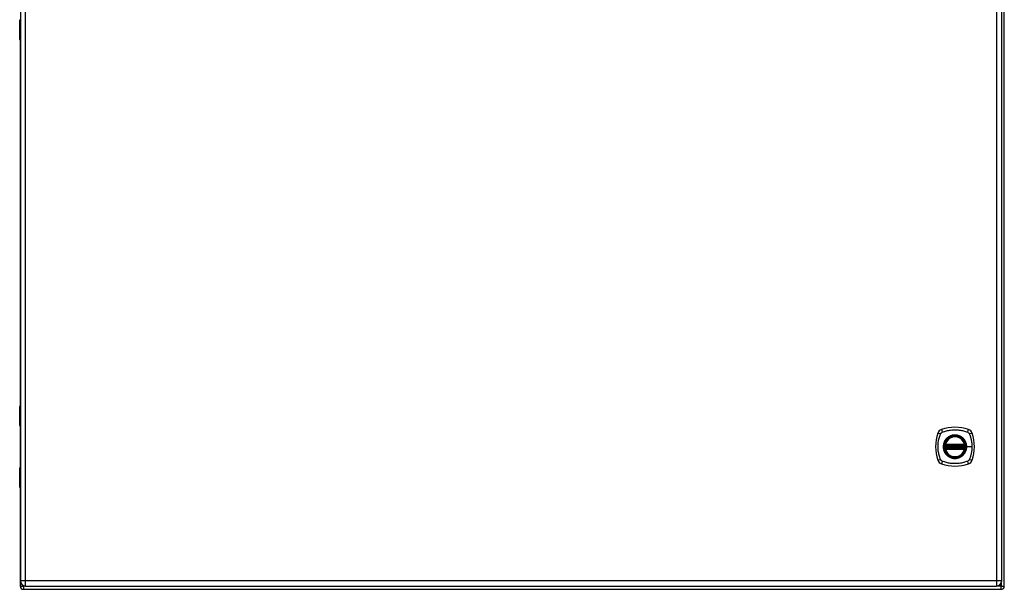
# Model space of a CAD drawing. Header units: inches. Extents: x 27 to 226, y 16 to 157.
# Tile 6 of 9: x 117 to 147, y 70 to 87. Entities that reach past the tile are written whole.
import ezdxf

# ---------------------------------------------------------------- set-up
doc = ezdxf.new("R2010")
doc.units = ezdxf.units.IN
doc.header["$MEASUREMENT"] = 0
doc.layers.add('Visible Edges(ANSI)', color=7, linetype='Continuous', lineweight=25)
doc.layers.add('Visible Tangent Edges(ANSI)', color=7, linetype='Continuous', lineweight=25)

msp = doc.modelspace()

# ---------------------------------------------------------------- linework, layer by layer
at = {"layer": 'Visible Edges(ANSI)'}
for p, q in [((146.797, 69.61), (146.797, 105.412)), ((116.799, 105.252), (116.799, 69.771)), ((146.717, 69.771), (146.717, 105.252)), ((116.779, 86.281), (116.779, 86.866)), ((116.797, 86.262), (116.797, 75.11)), ((116.779, 74.506), (116.779, 75.09)), ((116.799, 74.49), (116.795, 74.49)), ((116.797, 74.49), (116.797, 73.23)), ((144.996, 73.899), (145.59, 73.899)), ((145, 73.919), (145.585, 73.919)), ((145.59, 73.821), (144.996, 73.821)), ((145.585, 73.801), (145, 73.801)), ((116.779, 72.63), (116.779, 73.214)), ((116.795, 73.23), (116.799, 73.23)), ((116.797, 72.61), (116.797, 69.61)), ((116.896, 69.511), (146.698, 69.511)), ((116.96, 69.61), (146.556, 69.61))]:
    msp.add_line(p, q, dxfattribs=at)
at = {"layer": 'Visible Edges(ANSI)', "flags": 128}
for points in [[(144.984, 73.913), (144.984, 73.913), (144.984, 73.913), (144.984, 73.913), (144.984, 73.912), (144.984, 73.912), (144.984, 73.911), (144.984, 73.911), (144.984, 73.91), (144.984, 73.909), (144.984, 73.908), (144.983, 73.907), (144.983, 73.906), (144.983, 73.905), (144.983, 73.904), (144.983, 73.902), (144.982, 73.901), (144.982, 73.899), (144.982, 73.898), (144.982, 73.896), (144.982, 73.895), (144.982, 73.893), (144.981, 73.892), (144.981, 73.89), (144.981, 73.889)], [(145.604, 73.889), (145.604, 73.89), (145.604, 73.892), (145.604, 73.893), (145.604, 73.895), (145.604, 73.896), (145.603, 73.898), (145.603, 73.899), (145.603, 73.901), (145.603, 73.902), (145.603, 73.904), (145.603, 73.905), (145.602, 73.906), (145.602, 73.907), (145.602, 73.908), (145.602, 73.909), (145.602, 73.91), (145.602, 73.911), (145.602, 73.911), (145.601, 73.912), (145.601, 73.912), (145.601, 73.913), (145.601, 73.913), (145.601, 73.913), (145.601, 73.913)], [(144.981, 73.831), (144.981, 73.83), (144.981, 73.828), (144.982, 73.827), (144.982, 73.825), (144.982, 73.823), (144.982, 73.822), (144.982, 73.82), (144.982, 73.819), (144.983, 73.818), (144.983, 73.816), (144.983, 73.815), (144.983, 73.814), (144.983, 73.813), (144.984, 73.812), (144.984, 73.811), (144.984, 73.81), (144.984, 73.809), (144.984, 73.809), (144.984, 73.808), (144.984, 73.808), (144.984, 73.807), (144.984, 73.807), (144.984, 73.807), (144.984, 73.807)], [(145.601, 73.807), (145.601, 73.807), (145.601, 73.807), (145.601, 73.807), (145.601, 73.808), (145.601, 73.808), (145.602, 73.809), (145.602, 73.809), (145.602, 73.81), (145.602, 73.811), (145.602, 73.812), (145.602, 73.813), (145.602, 73.814), (145.603, 73.815), (145.603, 73.816), (145.603, 73.818), (145.603, 73.819), (145.603, 73.82), (145.603, 73.822), (145.604, 73.823), (145.604, 73.825), (145.604, 73.827), (145.604, 73.828), (145.604, 73.83), (145.604, 73.831)]]:
    msp.add_lwpolyline(points, dxfattribs=at)
at = {"layer": 'Visible Edges(ANSI)'}
for radius in [0.32, 0.315]:
    msp.add_circle((145.293, 73.86), radius, dxfattribs=at)
for centre, radius, start, end in [((116.795, 86.866), 0.0157, 90, 180), ((116.799, 86.281), 0.0197, 180, 269.4614), ((116.799, 75.09), 0.0197, 90.5386, 180), ((116.795, 74.506), 0.0157, 180, 270), ((145.293, 73.171), 1.28, 71.2278, 108.7722), ((145.982, 73.86), 1.28, 161.2278, 198.7722), ((144.938, 74.215), 0.177, 108.7722, 161.2278), ((145.293, 73.86), 0.313, 13.6344, 166.3656), ((145.648, 74.215), 0.177, 18.7722, 71.2278), ((144.604, 73.86), 1.28, 341.2278, 18.7722), ((145.293, 73.86), 0.313, 174.7499, 185.2501), ((145.293, 73.86), 0.313, 166.3656, 170.216), ((144.996, 73.911), 0.0118, 170.216, 270), ((145, 73.931), 0.0118, 166.3656, 270), ((145.585, 73.931), 0.0118, 270, 13.6344), ((145.59, 73.911), 0.0118, 270, 9.784), ((145.293, 73.86), 0.313, 9.784, 13.6344), ((145.293, 73.86), 0.313, 354.7499, 5.2501), ((144.996, 73.809), 0.0118, 90, 189.784), ((145.293, 73.86), 0.313, 189.784, 193.6344), ((145, 73.789), 0.0118, 90, 193.6344), ((145.293, 73.86), 0.313, 193.6344, 346.3656), ((145.585, 73.789), 0.0118, 346.3656, 90), ((145.59, 73.809), 0.0118, 350.216, 90), ((145.293, 73.86), 0.313, 346.3656, 350.216), ((144.938, 73.505), 0.177, 198.7722, 251.2278), ((145.293, 74.549), 1.28, 251.2278, 288.7722), ((145.648, 73.505), 0.177, 288.7722, 341.2278), ((116.795, 73.214), 0.0157, 90, 180), ((116.799, 72.63), 0.0197, 180, 269.4614), ((116.96, 69.771), 0.161, 180, 270), ((146.556, 69.771), 0.161, 270, 0), ((116.896, 69.61), 0.099, 180, 270), ((146.698, 69.61), 0.099, 270, 0)]:
    msp.add_arc(centre, radius, start, end, dxfattribs=at)
at = {"layer": 'Visible Tangent Edges(ANSI)'}
for p, q in [((116.96, 69.771), (116.96, 105.252)), ((146.556, 105.252), (146.556, 69.771)), ((116.799, 86.866), (116.779, 86.866)), ((116.779, 86.281), (116.799, 86.281)), ((116.799, 75.09), (116.779, 75.09)), ((116.779, 74.506), (116.799, 74.506)), ((144.981, 73.889), (144.993, 73.887)), ((144.99, 73.912), (144.984, 73.913)), ((144.989, 73.934), (145, 73.931)), ((144.993, 73.887), (145.593, 73.887)), ((144.996, 73.899), (144.996, 73.909)), ((145, 73.919), (145, 73.931)), ((145.585, 73.931), (145, 73.931)), ((145, 73.909), (145, 73.919)), ((145, 73.909), (145.585, 73.909)), ((145.585, 73.931), (145.597, 73.934)), ((145.585, 73.931), (145.585, 73.919)), ((145.585, 73.919), (145.585, 73.909)), ((145.59, 73.909), (145.59, 73.899)), ((145.593, 73.887), (145.604, 73.889)), ((145.601, 73.913), (145.595, 73.912)), ((145.645, 73.86), (145.65, 73.86)), ((145.809, 73.86), (145.65, 73.86)), ((144.981, 73.831), (144.993, 73.832)), ((144.984, 73.807), (144.99, 73.808)), ((145, 73.789), (144.989, 73.786)), ((145.593, 73.832), (144.993, 73.832)), ((144.996, 73.81), (144.996, 73.821)), ((145, 73.801), (145, 73.811)), ((145.585, 73.811), (145, 73.811)), ((145, 73.789), (145, 73.801)), ((145, 73.789), (145.585, 73.789)), ((145.585, 73.811), (145.585, 73.801)), ((145.585, 73.801), (145.585, 73.789)), ((145.597, 73.786), (145.585, 73.789)), ((145.59, 73.821), (145.59, 73.81)), ((145.593, 73.832), (145.604, 73.831)), ((145.595, 73.808), (145.601, 73.807)), ((116.799, 73.214), (116.779, 73.214)), ((116.779, 72.63), (116.799, 72.63)), ((116.96, 69.771), (116.799, 69.771)), ((116.96, 69.61), (116.96, 69.771)), ((146.556, 69.771), (116.96, 69.771)), ((146.556, 69.771), (146.556, 69.61)), ((146.717, 69.771), (146.556, 69.771)), ((146.698, 69.696), (146.698, 69.61)), ((116.797, 69.61), (116.896, 69.61)), ((116.896, 69.61), (116.896, 69.623)), ((116.947, 69.61), (116.896, 69.61)), ((116.896, 69.61), (116.896, 69.511)), ((146.698, 69.61), (146.568, 69.61)), ((146.698, 69.511), (146.698, 69.61)), ((146.698, 69.61), (146.797, 69.61))]:
    msp.add_line(p, q, dxfattribs=at)
at = {"layer": 'Visible Tangent Edges(ANSI)', "flags": 128}
for points in [[(116.799, 86.558), (116.797, 86.557), (116.796, 86.556), (116.794, 86.555), (116.793, 86.553), (116.792, 86.55), (116.791, 86.548), (116.79, 86.545), (116.789, 86.542), (116.789, 86.538), (116.788, 86.535), (116.788, 86.531), (116.788, 86.527), (116.788, 86.523), (116.788, 86.52), (116.789, 86.516), (116.789, 86.513), (116.79, 86.51), (116.791, 86.507), (116.792, 86.504), (116.793, 86.502), (116.794, 86.5), (116.796, 86.498), (116.797, 86.497), (116.799, 86.496)], [(116.799, 86.516), (116.799, 86.517), (116.798, 86.518), (116.798, 86.519), (116.798, 86.519), (116.798, 86.52), (116.798, 86.521), (116.798, 86.522), (116.797, 86.523), (116.797, 86.524), (116.797, 86.525), (116.797, 86.526), (116.797, 86.527), (116.797, 86.528), (116.797, 86.529), (116.797, 86.53), (116.797, 86.531), (116.798, 86.532), (116.798, 86.533), (116.798, 86.534), (116.798, 86.535), (116.798, 86.536), (116.798, 86.537), (116.799, 86.538), (116.799, 86.538)], [(116.799, 74.875), (116.797, 74.874), (116.796, 74.873), (116.794, 74.872), (116.793, 74.87), (116.792, 74.867), (116.791, 74.865), (116.79, 74.862), (116.789, 74.859), (116.789, 74.855), (116.788, 74.852), (116.788, 74.848), (116.788, 74.844), (116.788, 74.84), (116.788, 74.837), (116.789, 74.833), (116.789, 74.83), (116.79, 74.827), (116.791, 74.824), (116.792, 74.821), (116.793, 74.819), (116.794, 74.817), (116.796, 74.815), (116.797, 74.814), (116.799, 74.813)], [(116.799, 74.833), (116.799, 74.834), (116.798, 74.835), (116.798, 74.836), (116.798, 74.836), (116.798, 74.837), (116.798, 74.838), (116.798, 74.839), (116.797, 74.84), (116.797, 74.841), (116.797, 74.842), (116.797, 74.843), (116.797, 74.844), (116.797, 74.845), (116.797, 74.846), (116.797, 74.847), (116.797, 74.848), (116.798, 74.849), (116.798, 74.85), (116.798, 74.851), (116.798, 74.852), (116.798, 74.853), (116.798, 74.854), (116.799, 74.855), (116.799, 74.855)], [(144.853, 73.471), (144.839, 73.505), (144.829, 73.536), (144.819, 73.567), (144.81, 73.599), (144.802, 73.631), (144.796, 73.663), (144.79, 73.695), (144.785, 73.728), (144.781, 73.761), (144.778, 73.794), (144.777, 73.827), (144.776, 73.86), (144.777, 73.893), (144.778, 73.926), (144.781, 73.959), (144.785, 73.991), (144.79, 74.024), (144.795, 74.056), (144.802, 74.089), (144.81, 74.121), (144.819, 74.153), (144.829, 74.184), (144.839, 74.215), (144.853, 74.249)], [(144.853, 74.249), (144.854, 74.251), (144.856, 74.254), (144.857, 74.257), (144.859, 74.259), (144.86, 74.262), (144.862, 74.265), (144.864, 74.267), (144.866, 74.269), (144.868, 74.272), (144.87, 74.274), (144.872, 74.276), (144.874, 74.279), (144.876, 74.281), (144.879, 74.283), (144.881, 74.285), (144.883, 74.287), (144.886, 74.289), (144.888, 74.291), (144.891, 74.292), (144.893, 74.294), (144.896, 74.296), (144.899, 74.297), (144.901, 74.299), (144.904, 74.3)], [(144.904, 74.3), (144.938, 74.314), (144.969, 74.324), (145, 74.334), (145.032, 74.343), (145.064, 74.35), (145.096, 74.357), (145.128, 74.363), (145.161, 74.368), (145.194, 74.372), (145.227, 74.374), (145.26, 74.376), (145.293, 74.377), (145.326, 74.376), (145.359, 74.374), (145.391, 74.372), (145.424, 74.368), (145.457, 74.363), (145.489, 74.357), (145.522, 74.35), (145.554, 74.343), (145.585, 74.334), (145.617, 74.324), (145.648, 74.314), (145.681, 74.3)], [(145.645, 73.86), (145.633, 73.769), (145.598, 73.684), (145.542, 73.61), (145.469, 73.555), (145.384, 73.52), (145.292, 73.508), (145.201, 73.52), (145.116, 73.555), (145.043, 73.611), (144.988, 73.684), (144.953, 73.769), (144.941, 73.86), (144.953, 73.951), (144.988, 74.037), (145.044, 74.109), (145.117, 74.165), (145.202, 74.2), (145.293, 74.212), (145.384, 74.2), (145.469, 74.165), (145.542, 74.109), (145.598, 74.036), (145.633, 73.951), (145.645, 73.86)], [(145.52, 74.135), (145.504, 74.147), (145.487, 74.159), (145.47, 74.17), (145.452, 74.179), (145.433, 74.188), (145.414, 74.196), (145.394, 74.202), (145.374, 74.207), (145.354, 74.211), (145.334, 74.214), (145.313, 74.216), (145.293, 74.217), (145.272, 74.216), (145.252, 74.214), (145.231, 74.211), (145.211, 74.207), (145.191, 74.202), (145.172, 74.195), (145.152, 74.188), (145.134, 74.179), (145.116, 74.17), (145.098, 74.159), (145.081, 74.147), (145.065, 74.135)], [(145.681, 74.3), (145.683, 74.299), (145.684, 74.299), (145.686, 74.298), (145.687, 74.297), (145.688, 74.296), (145.69, 74.296), (145.691, 74.295), (145.692, 74.294), (145.694, 74.293), (145.695, 74.292), (145.696, 74.291), (145.697, 74.291), (145.699, 74.29), (145.7, 74.289), (145.701, 74.288), (145.702, 74.287), (145.704, 74.286), (145.705, 74.285), (145.706, 74.284), (145.707, 74.283), (145.708, 74.282), (145.709, 74.281), (145.71, 74.28), (145.712, 74.279)], [(145.712, 74.279), (145.713, 74.278), (145.714, 74.276), (145.715, 74.275), (145.716, 74.274), (145.717, 74.273), (145.718, 74.272), (145.719, 74.271), (145.72, 74.27), (145.721, 74.268), (145.722, 74.267), (145.722, 74.266), (145.723, 74.265), (145.724, 74.263), (145.725, 74.262), (145.726, 74.261), (145.727, 74.259), (145.728, 74.258), (145.728, 74.257), (145.729, 74.255), (145.73, 74.254), (145.731, 74.253), (145.731, 74.251), (145.732, 74.25), (145.733, 74.249)], [(145.733, 74.249), (145.741, 74.23), (145.746, 74.215), (145.752, 74.2), (145.757, 74.184), (145.762, 74.168), (145.767, 74.153), (145.771, 74.137), (145.775, 74.121), (145.779, 74.105), (145.783, 74.089), (145.787, 74.073), (145.79, 74.057), (145.793, 74.04), (145.796, 74.024), (145.798, 74.008), (145.801, 73.992), (145.803, 73.975), (145.804, 73.959), (145.806, 73.942), (145.807, 73.926), (145.808, 73.909), (145.809, 73.893), (145.809, 73.876), (145.809, 73.86)], [(145.018, 74.087), (145.006, 74.071), (144.994, 74.054), (144.983, 74.037), (144.973, 74.019), (144.965, 74), (144.957, 73.981), (144.951, 73.961), (144.945, 73.941), (144.941, 73.921), (144.938, 73.901), (144.936, 73.88), (144.936, 73.86), (144.937, 73.839), (144.938, 73.819), (144.941, 73.798), (144.945, 73.778), (144.951, 73.758), (144.957, 73.739), (144.965, 73.72), (144.973, 73.701), (144.983, 73.683), (144.994, 73.665), (145.006, 73.648), (145.018, 73.632)], [(144.989, 73.934), (144.988, 73.933), (144.988, 73.932), (144.988, 73.931), (144.988, 73.93), (144.988, 73.929), (144.988, 73.928), (144.988, 73.927), (144.988, 73.926), (144.987, 73.925), (144.987, 73.924), (144.987, 73.923), (144.988, 73.922), (144.988, 73.921), (144.988, 73.921), (144.988, 73.92), (144.988, 73.919), (144.988, 73.918), (144.988, 73.917), (144.989, 73.916), (144.989, 73.915), (144.989, 73.914), (144.99, 73.914), (144.99, 73.913), (144.99, 73.912)], [(144.99, 73.912), (144.99, 73.912), (144.991, 73.912), (144.991, 73.912), (144.991, 73.911), (144.991, 73.911), (144.992, 73.911), (144.992, 73.911), (144.992, 73.911), (144.992, 73.911), (144.992, 73.911), (144.993, 73.911), (144.993, 73.91), (144.993, 73.91), (144.993, 73.91), (144.994, 73.91), (144.994, 73.91), (144.994, 73.91), (144.994, 73.91), (144.995, 73.91), (144.995, 73.91), (144.995, 73.91), (144.995, 73.91), (144.996, 73.909), (144.996, 73.909)], [(144.993, 73.887), (144.993, 73.888), (144.993, 73.889), (144.993, 73.89), (144.993, 73.891), (144.994, 73.891), (144.994, 73.892), (144.994, 73.893), (144.994, 73.893), (144.994, 73.894), (144.995, 73.895), (144.995, 73.895), (144.995, 73.896), (144.995, 73.896), (144.995, 73.897), (144.995, 73.897), (144.995, 73.898), (144.996, 73.898), (144.996, 73.898), (144.996, 73.899), (144.996, 73.899), (144.996, 73.899), (144.996, 73.899), (144.996, 73.899), (144.996, 73.899)], [(144.996, 73.909), (144.996, 73.909), (144.996, 73.909), (144.996, 73.909), (144.997, 73.909), (144.997, 73.909), (144.997, 73.909), (144.997, 73.909), (144.997, 73.909), (144.998, 73.909), (144.998, 73.909), (144.998, 73.909), (144.998, 73.909), (144.998, 73.909), (144.998, 73.909), (144.999, 73.909), (144.999, 73.909), (144.999, 73.909), (144.999, 73.909), (144.999, 73.909), (144.999, 73.909), (145, 73.909), (145, 73.909), (145, 73.909), (145, 73.909)], [(145.065, 74.135), (145.063, 74.133), (145.061, 74.131), (145.059, 74.129), (145.057, 74.127), (145.055, 74.125), (145.053, 74.124), (145.051, 74.122), (145.049, 74.12), (145.047, 74.118), (145.045, 74.116), (145.043, 74.114), (145.041, 74.112), (145.039, 74.11), (145.037, 74.108), (145.035, 74.106), (145.033, 74.104), (145.031, 74.102), (145.029, 74.1), (145.027, 74.098), (145.025, 74.096), (145.024, 74.094), (145.022, 74.092), (145.02, 74.09), (145.018, 74.087)], [(145.567, 74.087), (145.566, 74.09), (145.564, 74.092), (145.562, 74.094), (145.56, 74.096), (145.558, 74.098), (145.556, 74.1), (145.555, 74.102), (145.553, 74.104), (145.551, 74.106), (145.549, 74.108), (145.547, 74.11), (145.545, 74.112), (145.543, 74.114), (145.541, 74.116), (145.539, 74.118), (145.537, 74.12), (145.535, 74.122), (145.533, 74.124), (145.531, 74.125), (145.529, 74.127), (145.527, 74.129), (145.525, 74.131), (145.522, 74.133), (145.52, 74.135)], [(145.65, 73.86), (145.65, 73.87), (145.649, 73.88), (145.648, 73.891), (145.647, 73.901), (145.646, 73.911), (145.644, 73.921), (145.642, 73.932), (145.64, 73.942), (145.638, 73.952), (145.635, 73.961), (145.632, 73.971), (145.628, 73.981), (145.625, 73.991), (145.621, 74), (145.617, 74.009), (145.612, 74.019), (145.608, 74.028), (145.603, 74.037), (145.597, 74.046), (145.592, 74.054), (145.586, 74.063), (145.58, 74.071), (145.574, 74.08), (145.567, 74.087)], [(145.567, 73.632), (145.574, 73.64), (145.58, 73.649), (145.586, 73.657), (145.592, 73.666), (145.597, 73.674), (145.603, 73.683), (145.608, 73.692), (145.612, 73.701), (145.617, 73.71), (145.621, 73.72), (145.625, 73.729), (145.628, 73.739), (145.632, 73.749), (145.635, 73.758), (145.638, 73.768), (145.64, 73.778), (145.642, 73.788), (145.644, 73.799), (145.646, 73.809), (145.647, 73.819), (145.648, 73.829), (145.649, 73.839), (145.65, 73.85), (145.65, 73.86)], [(145.585, 73.909), (145.586, 73.909), (145.586, 73.909), (145.586, 73.909), (145.586, 73.909), (145.586, 73.909), (145.587, 73.909), (145.587, 73.909), (145.587, 73.909), (145.587, 73.909), (145.587, 73.909), (145.587, 73.909), (145.588, 73.909), (145.588, 73.909), (145.588, 73.909), (145.588, 73.909), (145.588, 73.909), (145.588, 73.909), (145.589, 73.909), (145.589, 73.909), (145.589, 73.909), (145.589, 73.909), (145.589, 73.909), (145.589, 73.909), (145.59, 73.909)], [(145.59, 73.909), (145.59, 73.909), (145.59, 73.91), (145.59, 73.91), (145.591, 73.91), (145.591, 73.91), (145.591, 73.91), (145.591, 73.91), (145.592, 73.91), (145.592, 73.91), (145.592, 73.91), (145.592, 73.91), (145.593, 73.91), (145.593, 73.911), (145.593, 73.911), (145.593, 73.911), (145.594, 73.911), (145.594, 73.911), (145.594, 73.911), (145.594, 73.911), (145.594, 73.911), (145.595, 73.912), (145.595, 73.912), (145.595, 73.912), (145.595, 73.912)], [(145.59, 73.899), (145.59, 73.899), (145.59, 73.899), (145.59, 73.899), (145.59, 73.899), (145.59, 73.899), (145.59, 73.898), (145.59, 73.898), (145.59, 73.898), (145.59, 73.897), (145.59, 73.897), (145.591, 73.896), (145.591, 73.896), (145.591, 73.895), (145.591, 73.895), (145.591, 73.894), (145.591, 73.893), (145.592, 73.893), (145.592, 73.892), (145.592, 73.891), (145.592, 73.891), (145.592, 73.89), (145.592, 73.889), (145.593, 73.888), (145.593, 73.887)], [(145.595, 73.912), (145.596, 73.913), (145.596, 73.914), (145.596, 73.914), (145.597, 73.915), (145.597, 73.916), (145.597, 73.917), (145.597, 73.918), (145.598, 73.919), (145.598, 73.92), (145.598, 73.921), (145.598, 73.921), (145.598, 73.922), (145.598, 73.923), (145.598, 73.924), (145.598, 73.925), (145.598, 73.926), (145.598, 73.927), (145.598, 73.928), (145.598, 73.929), (145.598, 73.93), (145.598, 73.931), (145.597, 73.932), (145.597, 73.933), (145.597, 73.934)], [(145.809, 73.86), (145.809, 73.843), (145.809, 73.827), (145.808, 73.81), (145.807, 73.794), (145.806, 73.777), (145.804, 73.761), (145.803, 73.745), (145.801, 73.728), (145.798, 73.712), (145.796, 73.696), (145.793, 73.679), (145.79, 73.663), (145.787, 73.647), (145.783, 73.631), (145.779, 73.615), (145.775, 73.599), (145.771, 73.583), (145.767, 73.567), (145.762, 73.552), (145.757, 73.536), (145.752, 73.52), (145.747, 73.505), (145.741, 73.49), (145.733, 73.471)], [(144.99, 73.808), (144.99, 73.807), (144.99, 73.806), (144.989, 73.805), (144.989, 73.805), (144.989, 73.804), (144.988, 73.803), (144.988, 73.802), (144.988, 73.801), (144.988, 73.8), (144.988, 73.799), (144.988, 73.798), (144.988, 73.797), (144.987, 73.797), (144.987, 73.796), (144.987, 73.795), (144.988, 73.794), (144.988, 73.793), (144.988, 73.792), (144.988, 73.791), (144.988, 73.79), (144.988, 73.789), (144.988, 73.788), (144.988, 73.787), (144.989, 73.786)], [(144.996, 73.81), (144.996, 73.81), (144.995, 73.81), (144.995, 73.81), (144.995, 73.81), (144.995, 73.81), (144.994, 73.81), (144.994, 73.81), (144.994, 73.81), (144.994, 73.81), (144.993, 73.81), (144.993, 73.81), (144.993, 73.809), (144.993, 73.809), (144.992, 73.809), (144.992, 73.809), (144.992, 73.809), (144.992, 73.809), (144.992, 73.809), (144.991, 73.809), (144.991, 73.808), (144.991, 73.808), (144.991, 73.808), (144.99, 73.808), (144.99, 73.808)], [(144.996, 73.821), (144.996, 73.821), (144.996, 73.821), (144.996, 73.821), (144.996, 73.821), (144.996, 73.821), (144.996, 73.821), (144.996, 73.822), (144.995, 73.822), (144.995, 73.823), (144.995, 73.823), (144.995, 73.824), (144.995, 73.824), (144.995, 73.825), (144.995, 73.825), (144.994, 73.826), (144.994, 73.826), (144.994, 73.827), (144.994, 73.828), (144.994, 73.829), (144.993, 73.829), (144.993, 73.83), (144.993, 73.831), (144.993, 73.832), (144.993, 73.832)], [(145, 73.811), (145, 73.811), (145, 73.811), (145, 73.811), (144.999, 73.811), (144.999, 73.811), (144.999, 73.811), (144.999, 73.811), (144.999, 73.811), (144.999, 73.811), (144.998, 73.811), (144.998, 73.811), (144.998, 73.811), (144.998, 73.811), (144.998, 73.811), (144.998, 73.811), (144.997, 73.811), (144.997, 73.811), (144.997, 73.811), (144.997, 73.811), (144.997, 73.811), (144.996, 73.811), (144.996, 73.811), (144.996, 73.81), (144.996, 73.81)], [(145.018, 73.632), (145.02, 73.63), (145.022, 73.628), (145.024, 73.626), (145.025, 73.624), (145.027, 73.622), (145.029, 73.62), (145.031, 73.618), (145.033, 73.616), (145.035, 73.614), (145.037, 73.612), (145.039, 73.61), (145.041, 73.608), (145.043, 73.606), (145.045, 73.604), (145.047, 73.602), (145.049, 73.6), (145.051, 73.598), (145.053, 73.596), (145.055, 73.594), (145.057, 73.593), (145.059, 73.591), (145.061, 73.589), (145.063, 73.587), (145.065, 73.585)], [(145.065, 73.585), (145.081, 73.573), (145.098, 73.561), (145.116, 73.55), (145.134, 73.541), (145.153, 73.532), (145.172, 73.524), (145.191, 73.518), (145.211, 73.513), (145.231, 73.508), (145.252, 73.505), (145.272, 73.504), (145.293, 73.503), (145.313, 73.504), (145.334, 73.505), (145.354, 73.508), (145.374, 73.513), (145.394, 73.518), (145.414, 73.524), (145.433, 73.532), (145.452, 73.541), (145.47, 73.55), (145.487, 73.561), (145.504, 73.573), (145.52, 73.585)], [(145.52, 73.585), (145.522, 73.587), (145.525, 73.589), (145.527, 73.591), (145.529, 73.593), (145.531, 73.594), (145.533, 73.596), (145.535, 73.598), (145.537, 73.6), (145.539, 73.602), (145.541, 73.604), (145.543, 73.606), (145.545, 73.608), (145.547, 73.61), (145.549, 73.612), (145.551, 73.614), (145.553, 73.616), (145.555, 73.618), (145.556, 73.62), (145.558, 73.622), (145.56, 73.624), (145.562, 73.626), (145.564, 73.628), (145.566, 73.63), (145.567, 73.632)], [(145.59, 73.81), (145.589, 73.81), (145.589, 73.811), (145.589, 73.811), (145.589, 73.811), (145.589, 73.811), (145.589, 73.811), (145.588, 73.811), (145.588, 73.811), (145.588, 73.811), (145.588, 73.811), (145.588, 73.811), (145.588, 73.811), (145.587, 73.811), (145.587, 73.811), (145.587, 73.811), (145.587, 73.811), (145.587, 73.811), (145.587, 73.811), (145.586, 73.811), (145.586, 73.811), (145.586, 73.811), (145.586, 73.811), (145.586, 73.811), (145.585, 73.811)], [(145.593, 73.832), (145.593, 73.832), (145.592, 73.831), (145.592, 73.83), (145.592, 73.829), (145.592, 73.829), (145.592, 73.828), (145.592, 73.827), (145.591, 73.826), (145.591, 73.826), (145.591, 73.825), (145.591, 73.825), (145.591, 73.824), (145.591, 73.824), (145.59, 73.823), (145.59, 73.823), (145.59, 73.822), (145.59, 73.822), (145.59, 73.821), (145.59, 73.821), (145.59, 73.821), (145.59, 73.821), (145.59, 73.821), (145.59, 73.821), (145.59, 73.821)], [(145.595, 73.808), (145.595, 73.808), (145.595, 73.808), (145.595, 73.808), (145.594, 73.808), (145.594, 73.809), (145.594, 73.809), (145.594, 73.809), (145.594, 73.809), (145.593, 73.809), (145.593, 73.809), (145.593, 73.809), (145.593, 73.809), (145.592, 73.81), (145.592, 73.81), (145.592, 73.81), (145.592, 73.81), (145.591, 73.81), (145.591, 73.81), (145.591, 73.81), (145.591, 73.81), (145.59, 73.81), (145.59, 73.81), (145.59, 73.81), (145.59, 73.81)], [(145.597, 73.786), (145.597, 73.787), (145.597, 73.788), (145.598, 73.789), (145.598, 73.79), (145.598, 73.791), (145.598, 73.792), (145.598, 73.793), (145.598, 73.794), (145.598, 73.795), (145.598, 73.796), (145.598, 73.797), (145.598, 73.797), (145.598, 73.798), (145.598, 73.799), (145.598, 73.8), (145.598, 73.801), (145.597, 73.802), (145.597, 73.803), (145.597, 73.804), (145.597, 73.805), (145.596, 73.805), (145.596, 73.806), (145.596, 73.807), (145.595, 73.808)], [(144.904, 73.42), (144.901, 73.421), (144.899, 73.423), (144.896, 73.424), (144.893, 73.426), (144.891, 73.428), (144.888, 73.429), (144.886, 73.431), (144.883, 73.433), (144.881, 73.435), (144.879, 73.437), (144.876, 73.439), (144.874, 73.441), (144.872, 73.443), (144.87, 73.446), (144.868, 73.448), (144.866, 73.45), (144.864, 73.453), (144.862, 73.455), (144.86, 73.458), (144.859, 73.46), (144.857, 73.463), (144.856, 73.466), (144.854, 73.469), (144.853, 73.471)], [(145.681, 73.42), (145.648, 73.406), (145.617, 73.396), (145.585, 73.386), (145.554, 73.377), (145.522, 73.37), (145.489, 73.363), (145.457, 73.357), (145.424, 73.352), (145.391, 73.348), (145.359, 73.346), (145.326, 73.344), (145.293, 73.343), (145.26, 73.344), (145.227, 73.346), (145.194, 73.348), (145.161, 73.352), (145.128, 73.357), (145.096, 73.363), (145.064, 73.37), (145.032, 73.377), (145, 73.386), (144.969, 73.396), (144.938, 73.406), (144.904, 73.42)], [(145.733, 73.471), (145.731, 73.469), (145.73, 73.466), (145.728, 73.463), (145.727, 73.461), (145.725, 73.458), (145.723, 73.455), (145.722, 73.453), (145.72, 73.45), (145.718, 73.448), (145.716, 73.446), (145.714, 73.443), (145.712, 73.441), (145.709, 73.439), (145.707, 73.437), (145.705, 73.435), (145.702, 73.433), (145.7, 73.431), (145.697, 73.429), (145.695, 73.428), (145.692, 73.426), (145.69, 73.424), (145.687, 73.423), (145.684, 73.421), (145.681, 73.42)], [(116.799, 72.907), (116.797, 72.906), (116.796, 72.905), (116.794, 72.903), (116.793, 72.901), (116.792, 72.899), (116.791, 72.896), (116.79, 72.893), (116.789, 72.89), (116.789, 72.887), (116.788, 72.883), (116.788, 72.879), (116.788, 72.876), (116.788, 72.872), (116.788, 72.868), (116.789, 72.865), (116.789, 72.861), (116.79, 72.858), (116.791, 72.855), (116.792, 72.852), (116.793, 72.85), (116.794, 72.848), (116.796, 72.847), (116.797, 72.846), (116.799, 72.845)], [(116.799, 72.864), (116.799, 72.865), (116.798, 72.866), (116.798, 72.867), (116.798, 72.868), (116.798, 72.869), (116.798, 72.87), (116.798, 72.871), (116.797, 72.872), (116.797, 72.873), (116.797, 72.874), (116.797, 72.875), (116.797, 72.876), (116.797, 72.877), (116.797, 72.878), (116.797, 72.879), (116.797, 72.88), (116.798, 72.881), (116.798, 72.882), (116.798, 72.882), (116.798, 72.883), (116.798, 72.884), (116.798, 72.885), (116.799, 72.886), (116.799, 72.887)]]:
    msp.add_lwpolyline(points, dxfattribs=at)
at = {"layer": 'Visible Tangent Edges(ANSI)'}
for radius in [0.346, 0.342, 0.325, 0.324]:
    msp.add_circle((145.293, 73.86), radius, dxfattribs=at)
for start, end in [(13.6344, 166.3656), (174.7499, 185.2501), (354.7499, 5.2501), (193.6344, 346.3656)]:
    msp.add_arc((145.293, 73.86), 0.301, start, end, dxfattribs=at)
for centre, major_axis, ratio, start_param, end_param in [((144.881, 74.234), (-0.112, 0.037), 0.042597, 4.975842, 6.113112), ((144.918, 74.272), (-0.037, 0.112), 0.042597, 0.170073, 1.307344), ((145.667, 74.272), (0.037, 0.112), 0.042597, 4.975842, 6.113112), ((145.705, 74.234), (0.112, 0.037), 0.042597, 0.170073, 1.307344), ((144.985, 73.913), (0.00773, 0.00893), 0.431674, 4.96723, 6.283185), ((144.996, 73.908), (0.0021, 0.0116), 0.025638, 0, 1.426581), ((145.59, 73.908), (-0.0021, 0.0116), 0.025638, 4.856604, 6.283185), ((145.601, 73.913), (-0.00773, 0.00893), 0.431674, 0, 1.315955), ((144.985, 73.807), (0.00773, -0.00893), 0.431674, 0, 1.315955), ((144.996, 73.812), (0.0021, -0.0116), 0.025638, 4.856604, 6.283185), ((145.59, 73.812), (-0.0021, -0.0116), 0.025638, 0, 1.426581), ((145.601, 73.807), (-0.00773, -0.00893), 0.431674, 4.96723, 6.283185), ((144.881, 73.486), (-0.112, -0.037), 0.042597, 0.170073, 1.307344), ((144.918, 73.448), (-0.037, -0.112), 0.042597, 4.975842, 6.113112), ((145.667, 73.448), (0.037, -0.112), 0.042597, 0.170073, 1.307344), ((145.705, 73.486), (0.112, -0.037), 0.042597, 4.975842, 6.113112)]:
    msp.add_ellipse(centre, major_axis=major_axis, ratio=ratio, start_param=start_param, end_param=end_param, dxfattribs=at)

doc.saveas('drawing.dxf')
